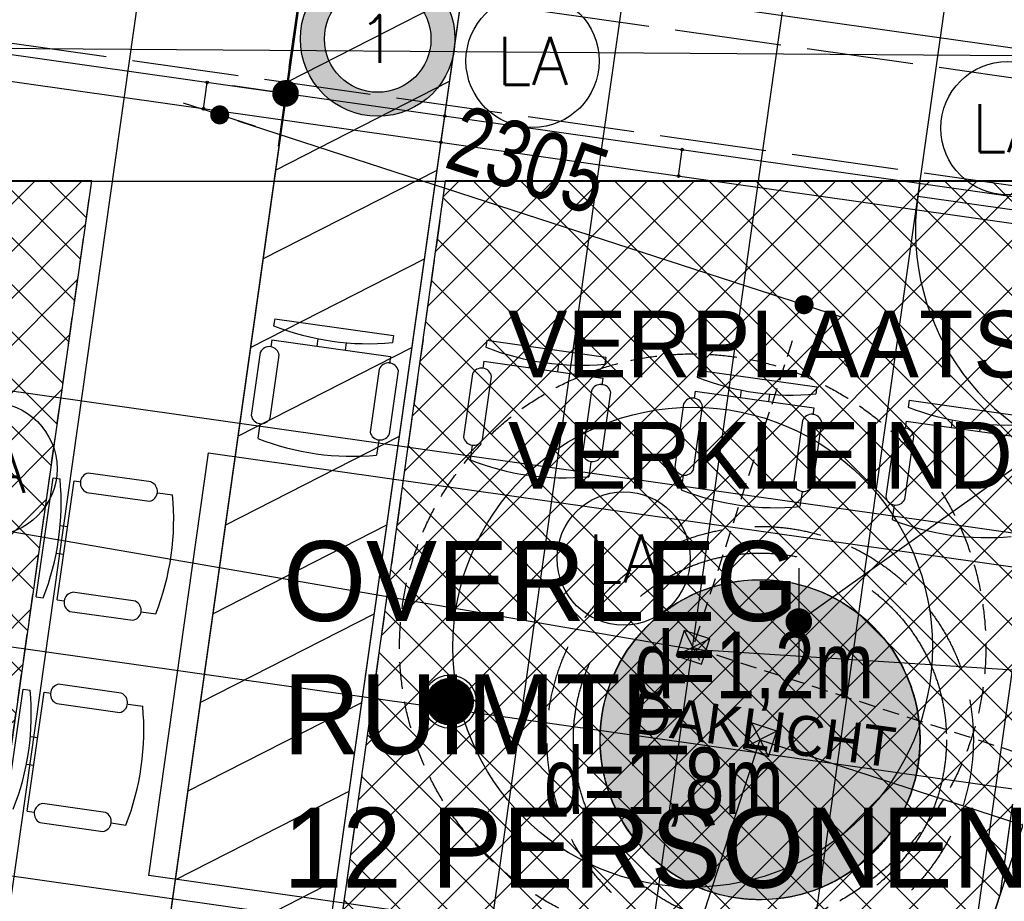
# Model space of a CAD drawing. Header units: millimetres. Extents: x -4107 to 114693, y -37499 to 54671.
# Tile 122 of 156: x 66082 to 69776, y 21569 to 24875. Entities that reach past the tile are written whole.
import ezdxf
from ezdxf.enums import TextEntityAlignment as Align

# ---------------------------------------------------------------- set-up
doc = ezdxf.new("R2010")
doc.units = ezdxf.units.MM
doc.header["$LTSCALE"] = 50
for name, pattern in [('09145_BK6_1_06$0$B0401', [18.75, 12.5, -6.25]), ('B0401', [7.5, 5, -2.5]), ('B0701', [3.75, 2.5, -1.25]), ('XREF_06_Vloergoot installaties$0$E_GOOT5', [10, 8, -2])]:
    doc.linetypes.add(name, pattern=pattern)
for name, color, linetype in [('ABT_ALTERNATIEF FOK_DAKLICHTEN', 4, 'Continuous'), ('ABT_studie daklichten', 1, 'Continuous'), ('ABT_VOORSTEL daklichten', 1, 'Continuous'), ('AL37----_DAKOPENING', 1, 'Continuous'), ('AL79----_INRGEBOUW', 5, 'Continuous'), ('AM$1A---_ALGEMEEN', 2, 'Continuous'), ('AT$1A---_ALGEMEEN', 2, 'Continuous'), ('AT$1F---_ABT_COM', 7, 'Continuous'), ('AV$1A---_ALGEMEEN', 1, 'B0701'), ('AV37----_DAKOPENING', 1, 'Continuous'), ('FOK_ BRANDSLANGHASPELS', 2, 'Continuous'), ('FOK_05---_TEKST_18', 1, 'Continuous'), ('FOK_05---_TEKST_25', 2, 'Continuous'), ('FOK_08---_MAATVOERING', 2, 'Continuous'), ('FOK_22_BINNENWANDEN', 2, 'Continuous'), ('FOK_82_LOS MEUBILAIR', 1, 'Continuous'), ('XREF_06_PLAFOND$0$AA45----_PLAFONDAFW', 1, 'Continuous'), ('XREF_06_PLAFOND$0$AI45----_PLAFONDAFW', 2, 'Continuous'), ('XREF_06_Sprinkler installatie$0$WL524---', 4, 'Continuous'), ('XREF_06_Sprinkler installatie$0$WL6516--', 4, 'Continuous'), ('XREF_06_verlichting$0$EL6311--', 3, 'Continuous'), ('XREF_06_Vloergoot installaties$0$EL6131--_VG', 3, 'Continuous'), ('XREF_06_Vloergoot installaties$0$EL6222--', 3, 'Continuous')]:
    doc.layers.add(name, color=color, linetype=linetype)
doc.layers.add('AL$8A---_ABT-HULP', color=241, linetype='Continuous', plot=False)
doc.styles.add('02_100', font='B-GBP.SHX', dxfattribs={"width": 0.8, "height": 250})
doc.styles.add('09145_BK6_1_06$0$02_100', font='ABTPR.SHX', dxfattribs={"width": 0.8, "height": 250})
doc.styles.add('FOK-DIM', font='romans.shx')
doc.styles.add('XREF_06_Sprinkler installatie$0$Standard', font='txt')
doc.styles.add('XREF_06_verlichting$0$BURO-018', font='simplex.shx', dxfattribs={"height": 180})
doc.styles.add('XREF_06_Vloergoot installaties$0$BURO-018', font='simplex.shx', dxfattribs={"height": 180})
doc.dimstyles.new('02_100', dxfattribs={"dimscale": 71.428571, "dimtxt": 2.5, "dimasz": 1, "dimexe": 2, "dimexo": 0, "dimgap": 1, "dimtad": 1, "dimdec": 0, "dimdsep": 46, "dimtxsty": '02_100', "dimblk": 'abt-dot-m', "dimcen": 1, "dimdle": 1, "dimclre": 256, "dimclrt": 7, "dimadec": 3, "dimazin": 0, "dimtfac": 1, "dimtdec": 4, "dimtix": 1, "dimtmove": 2, "dimatfit": 3, "dimldrblk": 'DOT', "dimfxl": 1, "dimtolj": 1, "dimtzin": 0, "dimarcsym": 0})
doc.dimstyles.new('FOK-100', dxfattribs={"dimscale": 100, "dimtxt": 1.5, "dimasz": 1, "dimexe": 2, "dimexo": 0, "dimgap": 2, "dimtad": 1, "dimdec": 0, "dimzin": 11, "dimdsep": 46, "dimtxsty": 'FOK-DIM', "dimblk1": 'DOT', "dimblk2": 'DOT', "dimsah": 1, "dimcen": 2.5, "dimclrd": 256, "dimclre": 256, "dimclrt": 256, "dimadec": 0, "dimazin": 0, "dimtfac": 1, "dimtdec": 0, "dimtix": 1, "dimtmove": 2, "dimatfit": 3, "dimldrblk": 'DOT', "dimfxl": 2, "dimtolj": 1, "dimtzin": 0, "dimarcsym": 0})
pattern_1 = [(45, (-86127.27, -22813.49), (-88.38835, 88.38835), []), (135, (-86127.27, -22813.49), (-88.38835, -88.38835), [])]

# ---------------------------------------------------------------- blocks, each defined once
blk = doc.blocks.new('XREF_06_Sprinkler installatie$0$SP-KOP02')
at = {"color": 0, "linetype": 'Continuous'}
for p, q in [((-0.875, -0.023), (0.023, 0.875)), ((-0.847, -0.219), (0.219, 0.847)), ((-0.843, 0.233), (-0.233, 0.843)), ((-0.786, -0.383), (0.383, 0.786)), ((-0.702, -0.523), (0.523, 0.702)), ((-0.595, -0.641), (0.641, 0.595)), ((-0.469, -0.739), (0.739, 0.469)), ((-0.32, -0.815), (0.815, 0.32)), ((-0.144, -0.863), (0.863, 0.144)), ((0.072, -0.872), (0.872, -0.072)), ((0.381, -0.788), (0.788, -0.381))]:
    blk.add_line(p, q, dxfattribs=at)
at = {"color": 0, "linetype": 'Continuous', "const_width": 0.875}
blk.add_lwpolyline([(-0.438, 0, 1), (0.438, 0, 1)], format="xyb", close=True, dxfattribs=at)
at = {"color": 0, "linetype": 'Continuous'}
for radius in [1, 0.875]:
    blk.add_circle((0, 0), radius, dxfattribs=at)
at = {"color": 0, "linetype": 'Continuous', "style": 'XREF_06_Sprinkler installatie$0$Standard', "flags": 1}
for tag, p in [('SP_MATCODE', (2, 2)), ('SP_TEMP', (2, -3)), ('SP_DOORL', (2, -5)), ('SP_KFACT', (2, -7)), ('SP_SPRHK', (2, -9)), ('SP_KLEP', (2, -11))]:
    blk.add_attdef(tag, p, '', height=1, dxfattribs=at)
blk = doc.blocks.new('XREF_06_Sprinkler installatie')
at = {"layer": 'XREF_06_Sprinkler installatie$0$WL524---'}
blk.add_line((58785.4, 23552), (70645.1, 21872.6), dxfattribs=at)
at = {"layer": 'XREF_06_Sprinkler installatie$0$WL6516--', "xscale": 99.9999999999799, "yscale": 100, "zscale": 100, "rotation": 7.589429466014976}
blk.add_blockref('XREF_06_Sprinkler installatie$0$SP-KOP02', (67695.8, 22317.4), dxfattribs=at)
blk = doc.blocks.new('XREF_06_Vloergoot installaties$0$E00415')
at = {"linetype": 'Continuous'}
h = blk.add_hatch(color=0, dxfattribs=at)
edge = h.paths.add_edge_path()
edge.add_arc((0, 0), 2.9, 0, 360)
edge = h.paths.add_edge_path(flags=16)
edge.add_arc((0, 0), 2, 0, 360)
at = {"color": 0, "linetype": 'Continuous'}
for radius in [2.9, 2]:
    blk.add_circle((0, 0), radius, dxfattribs=at)
at = {"color": 0, "linetype": 'Continuous', "style": 'XREF_06_Vloergoot installaties$0$BURO-018'}
for tag, p in [('E_GKAST', (0, 8)), ('E_GROEP', (0, 5)), ('E_SGROEP', (4.5, 5))]:
    blk.add_attdef(tag, text='', height=1.8, dxfattribs=at).set_placement(p, align=Align.MIDDLE)
at = {"color": 0, "linetype": 'Continuous', "style": 'XREF_06_Vloergoot installaties$0$BURO-018', "flags": 1}
for tag, p in [('E_VERMCODE', (13, 5)), ('E_MATCODE', (0, 0))]:
    blk.add_attdef(tag, text='', height=1.8, dxfattribs=at).set_placement(p, align=Align.MIDDLE)
blk = doc.blocks.new('XREF_06_Vloergoot installaties')
at = {"layer": 'XREF_06_Vloergoot installaties$0$EL6131--_VG', "linetype": 'XREF_06_Vloergoot installaties$0$E_GOOT5'}
for p, q in [((79333.2, 23303), (55575, 26677.7)), ((79277, 22907), (55430.5, 26294.2))]:
    blk.add_line(p, q, dxfattribs=at)
at = {"layer": 'XREF_06_Vloergoot installaties$0$EL6222--'}
ref = blk.add_blockref('XREF_06_Vloergoot installaties$0$E00415', (67425.1, 24802.7), dxfattribs=dict(at, xscale=99.99999999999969, yscale=100, zscale=100, rotation=352.2551880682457))
ref.add_attrib('E_GROEP', '1', dxfattribs={"layer": '0', "color": 1, "linetype": 'Continuous', "height": 180, "style": 'XREF_06_Vloergoot installaties$0$BURO-018'}).set_placement((67425.1, 24802.7), align=Align.MIDDLE)
blk = doc.blocks.new('XREF_06_PLAFOND')
at = {"layer": 'XREF_06_PLAFOND$0$AA45----_PLAFONDAFW'}
h = blk.add_hatch(dxfattribs=at)
h.set_pattern_fill('ANSI31', color=256, scale=2200, angle=342.02, style=0)
h.set_pattern_definition([(27.02, (0, 0), (-124.9329, 244.9832), [])])
h.paths.add_polyline_path([(66110.5, 17734.2), (66643.3, 17217.2), (69316.5, 36094.7), (68710.5, 36094.7)])
at = {"layer": 'XREF_06_PLAFOND$0$AI45----_PLAFONDAFW'}
h = blk.add_hatch(dxfattribs=at)
h.set_pattern_fill('_USER,_O', color=256, scale=1800, pattern_type=0)
h.set_pattern_definition([(351.94, (60508.5, -17546.5), (252.38, 1782.22), [])])
edge = h.paths.add_edge_path(flags=16)
edge.add_arc((41622.2, 26897.4), 5449.9, 0, 180)
edge.add_arc((41622.2, 26897.4), 5449.9, 180, 360)
h.paths.add_polyline_path([(49833.5, 30277.3), (51633.5, 30277.3), (51633.5, 27677.3), (49833.5, 27677.3)], flags=16)
edge = h.paths.add_edge_path(flags=16)
edge.add_arc((86127.3, 26613.5), 3800, 0, 180)
edge.add_arc((86127.3, 26613.5), 3800, 180, 360)
edge = h.paths.add_edge_path(flags=16)
edge.add_arc((74998.8, -10766.8), 5450, 0, 180)
edge.add_arc((74998.8, -10766.8), 5450, 180, 360)
edge = h.paths.add_edge_path()
edge.add_arc((59888.1, 10791.1), 9323.9, 341.24236, 446.62909)
edge.add_line((60436.4, 20098.9), (31243.3, 21827.8))
edge.add_line((31243.3, 21827.8), (28955.1, 21950.5))
edge.add_line((28955.1, 21950.5), (30807, 36094.7))
edge.add_line((30807, 36094.7), (95373.9, 36094.7))
edge.add_line((95373.9, 36094.7), (86392.8, -27327.7))
edge.add_line((86392.8, -27327.7), (59702.3, -18665.8))
edge.add_line((59702.3, -18665.8), (68716.8, 7792.9))
h = blk.add_hatch(dxfattribs=at)
h.set_pattern_fill('_USER,_O', color=256, scale=600, angle=90, pattern_type=0)
h.set_pattern_definition([(81.94, (95317.84, 35698.9), (-594.073, 84.126), [])])
edge = h.paths.add_edge_path(flags=16)
edge.add_arc((86127.3, 26613.5), 3800, 0, 360)
edge = h.paths.add_edge_path(flags=16)
edge.add_arc((74998.8, -10766.8), 5450, 0, 360)
edge = h.paths.add_edge_path(flags=16)
edge.add_arc((41622.2, 26897.4), 5449.9, 0, 360)
h.paths.add_polyline_path([(49933.5, 30177.3), (51533.5, 30177.3), (51533.5, 27777.3), (49933.5, 27777.3)], flags=16)
edge = h.paths.add_edge_path()
edge.add_arc((59888.1, 10791.1), 9323.9, 341.24236, 446.62909)
edge.add_line((60436.4, 20098.9), (31243.3, 21827.8))
edge.add_line((31243.3, 21827.8), (28955.1, 21950.5))
edge.add_line((28955.1, 21950.5), (30807, 36094.7))
edge.add_line((30807, 36094.7), (95373.9, 36094.7))
edge.add_line((95373.9, 36094.7), (86392.8, -27327.7))
edge.add_line((86392.8, -27327.7), (59702.3, -18665.8))
edge.add_line((59702.3, -18665.8), (68716.8, 7792.9))
at = {"layer": 'XREF_06_PLAFOND$0$AA45----_PLAFONDAFW'}
blk.add_lwpolyline([(66110.5, 17734.2), (66643.3, 17217.2), (69316.5, 36094.7), (68710.5, 36094.7)], close=True, dxfattribs=at)
blk = doc.blocks.new('abt-dot-m')
for p, q in [((-2, 0), (0, 0)), ((0, 0), (2, 0))]:
    blk.add_line(p, q)
at = {"color": 1, "const_width": 0.5}
blk.add_lwpolyline([(-0.25, 0, 1), (0.25, 0, 1)], format="xyb", close=True, dxfattribs=at)
blk = doc.blocks.new('*D24')
at = {"layer": 'AM$1A---_ALGEMEEN', "color": 0, "lineweight": -2}
blk.add_line((62575.6, 22346.6), (63334.1, 24683.7), dxfattribs=at)
at = {"layer": 'Defpoints', "color": 0}
for p in [(62822, 24925), (63356.2, 24751.6), (62019.4, 22452)]:
    blk.add_point(p, dxfattribs=at)
at = {"layer": 'AM$1A---_ALGEMEEN', "color": 0, "lineweight": -2, "xscale": 71.42857142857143, "yscale": 71.42857142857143, "zscale": 71.42857142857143}
for p, rotation in [((63356.2, 24751.6), 72.02000227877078), ((62553.6, 22278.6), 252.0200022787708)]:
    blk.add_blockref('abt-dot-m', p, dxfattribs=dict(at, rotation=rotation))
at = {"layer": 'AM$1A---_ALGEMEEN', "color": 7, "insert": (62768, 23575.8), "char_height": 250, "attachment_point": 5, "rotation": 72.02, "style": '02_100'}
blk.add_mtext('\\A1;2600', dxfattribs=at)
blk = doc.blocks.new('DOT')
at = {"color": 0}
blk.add_line((-2, 0), (2, 0), dxfattribs=at)
at = {"color": 0, "const_width": 0.5}
blk.add_lwpolyline([(-0.25, 0, 1), (0.25, 0, 1)], format="xyb", close=True, dxfattribs=at)
blk = doc.blocks.new('*D31')
at = {"layer": 'AM$1A---_ALGEMEEN', "color": 0, "lineweight": -2}
blk.add_line((63378.2, 24819.5), (65001, 29820), dxfattribs=at)
at = {"layer": 'Defpoints', "color": 0}
for p in [(64488.9, 30061.3), (65023.1, 29888), (62822, 24925)]:
    blk.add_point(p, dxfattribs=at)
at = {"layer": 'AM$1A---_ALGEMEEN', "color": 0, "lineweight": -2, "xscale": 71.42857142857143, "yscale": 71.42857142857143, "zscale": 71.42857142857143}
for p, rotation in [((65023.1, 29888), 72.01999890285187), ((63356.2, 24751.6), 252.0199989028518)]:
    blk.add_blockref('abt-dot-m', p, dxfattribs=dict(at, rotation=rotation))
at = {"layer": 'AM$1A---_ALGEMEEN', "color": 7, "insert": (64002.8, 27380.4), "char_height": 250, "attachment_point": 5, "rotation": 72.02, "style": '02_100'}
blk.add_mtext('\\A1;5400', dxfattribs=at)
blk = doc.blocks.new('*D35')
at = {"layer": 'AM$1A---_ALGEMEEN', "color": 0, "lineweight": -2}
blk.add_line((60332.3, 27153.1), (62389.2, 26485.4), dxfattribs=at)
at = {"layer": 'Defpoints', "color": 0}
for p in [(60079.1, 26604.5), (62457.1, 26463.3), (62271.8, 25892.6)]:
    blk.add_point(p, dxfattribs=at)
at = {"layer": 'AM$1A---_ALGEMEEN', "color": 0, "lineweight": -2, "xscale": 71.42857142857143, "yscale": 71.42857142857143, "zscale": 71.42857142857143}
for p, rotation in [((60264.4, 27175.2), 162.0133033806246), ((62457.1, 26463.3), 342.0133033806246)]:
    blk.add_blockref('abt-dot-m', p, dxfattribs=dict(at, rotation=rotation))
at = {"layer": 'AM$1A---_ALGEMEEN', "color": 7, "insert": (61421.4, 27006.1), "char_height": 250, "attachment_point": 5, "rotation": 342.0133, "style": '02_100'}
blk.add_mtext('\\A1;2305', dxfattribs=at)
blk = doc.blocks.new('A$C012222C6')
at = {"color": 2, "linetype": '09145_BK6_1_06$0$B0401'}
blk.add_circle((10715.1, 25864.3), 700, dxfattribs=at)
at = {"color": 2}
blk.add_circle((10715.1, 25864.3), 600, dxfattribs=at)
at = {"layer": 'Defpoints', "color": 242}
blk.add_lwpolyline([(10652.1, 25832.2), (10747.2, 25801.3), (10778.1, 25896.4), (10683, 25927.3)], close=True, dxfattribs=at)
for points in [[(10683, 25927.3), (10747.2, 25801.3)], [(10778.1, 25896.4), (10652.1, 25832.2)]]:
    blk.add_lwpolyline(points, dxfattribs=at)
at = {"layer": 'Defpoints', "color": 252, "ltscale": 0.5}
for points in [[(10715.1, 25864.3), (9706.5, 22756.4)], [(10715.1, 25864.3), (11995.6, 25448.7)]]:
    blk.add_lwpolyline(points, dxfattribs=at)
at = {"color": 7, "style": '09145_BK6_1_06$0$02_100', "width": 0.8}
blk.add_text('d=1,2m', height=250, dxfattribs=at).set_placement((10243.6, 26019.5))
blk = doc.blocks.new('A$C052E27F2')
at = {"layer": 'ABT_studie daklichten'}
h = blk.add_hatch(dxfattribs=at)
h.set_pattern_fill('ANSI37', color=256, scale=1000, style=0)
h.set_pattern_definition(pattern_1)
h.paths.add_polyline_path([(-19775.4, 1456.2), (-21991.5, 1456.2), (-22413.6, -1514.3), (-20243.2, -1826.8)])
h = blk.add_hatch(dxfattribs=at)
h.set_pattern_fill('ANSI37', color=256, scale=1000, style=0)
h.set_pattern_definition(pattern_1)
h.paths.add_polyline_path([(-15999, 1456.2), (-18448.5, 1456.2), (-18934.2, -1993.5), (-16722.1, -2314.9), (-16365.1, -1215.9)])
for points in [[(-19775.4, 1456.2), (-21991.5, 1456.2), (-22413.6, -1514.3), (-20243.2, -1826.8)], [(-15999, 1456.2), (-18448.5, 1456.2), (-18448.5, 1456.2), (-18934.2, -1993.5), (-16722.1, -2314.9), (-16365.1, -1215.9), (-15999, 1456.2)]]:
    blk.add_lwpolyline(points, close=True, dxfattribs=at)
blk = doc.blocks.new('XREF_06_verlichting$0$1115B3A')
at = {"color": 0, "linetype": 'Continuous'}
blk.add_circle((0, 0), 2.5, dxfattribs=at)
at = {"color": 0, "linetype": 'Continuous', "style": 'XREF_06_verlichting$0$BURO-018'}
for tag, p in [('E_GKAST', (0, 8)), ('E_GROEP', (0, 5)), ('E_SGROEP', (4.5, 5)), ('E_ARMCODE', (0, 0)), ('E_SLET', (4.5, -1))]:
    blk.add_attdef(tag, text='', height=1.8, dxfattribs=at).set_placement(p, align=Align.MIDDLE)
blk = doc.blocks.new('XREF_06_verlichting')
at = {"layer": 'XREF_06_verlichting$0$EL6311--'}
ref = blk.add_blockref('XREF_06_verlichting$0$1115B3A', (68006.4, 24720.7), dxfattribs=dict(at, xscale=100, yscale=100, zscale=100))
ref.add_attrib('E_ARMCODE', 'LA', dxfattribs={"layer": '0', "color": 1, "linetype": 'Continuous', "height": 180, "style": 'XREF_06_verlichting$0$BURO-018'}).set_placement((68006.4, 24720.7), align=Align.MIDDLE)
ref = blk.add_blockref('XREF_06_verlichting$0$1115B3A', (69788.6, 24468.4), dxfattribs=dict(at, xscale=100, yscale=100, zscale=100))
ref.add_attrib('E_ARMCODE', 'LA', dxfattribs={"layer": '0', "color": 1, "linetype": 'Continuous', "height": 180, "style": 'XREF_06_verlichting$0$BURO-018'}).set_placement((69788.6, 24468.4), align=Align.MIDDLE)
ref = blk.add_blockref('XREF_06_verlichting$0$1115B3A', (65971.8, 23190.9), dxfattribs=dict(at, xscale=100, yscale=100, zscale=100))
ref.add_attrib('E_ARMCODE', 'LA', dxfattribs={"layer": '0', "color": 1, "linetype": 'Continuous', "height": 180, "style": 'XREF_06_verlichting$0$BURO-018'}).set_placement((65971.8, 23190.9), align=Align.MIDDLE)
ref = blk.add_blockref('XREF_06_verlichting$0$1115B3A', (68348.1, 22854.4), dxfattribs=dict(at, xscale=100, yscale=100, zscale=100))
ref.add_attrib('E_ARMCODE', 'LA', dxfattribs={"layer": '0', "color": 1, "linetype": 'Continuous', "height": 180, "style": 'XREF_06_verlichting$0$BURO-018'}).set_placement((68348.1, 22854.4), align=Align.MIDDLE)
blk = doc.blocks.new('10 PERS VARGADERTAFEL')
at = {"layer": 'FOK_82_LOS MEUBILAIR'}
for p, q in [((67944.5, 26876.7), (71112.9, 26428)), ((71112.9, 26428), (70888.6, 24843.8)), ((70888.6, 24843.8), (67720.2, 25292.5))]:
    blk.add_line(p, q, dxfattribs=at)
at = {"layer": 'FOK_82_LOS MEUBILAIR', "linetype": 'Continuous'}
for p, q in [((71254.2, 26231.5), (71199.2, 26239.3)), ((71521.6, 26230), (71285.5, 26263.5)), ((71275.4, 26192.2), (71511.5, 26158.7)), ((71569.1, 26187), (71505.9, 25740.9)), ((71569.1, 26187), (71542.8, 26190.7)), ((71647.8, 26175.8), (71584.6, 25729.8)), ((71544.9, 26016.4), (71572.8, 26012.5)), ((71557.4, 25907.6), (71530, 25911.5)), ((71191, 25785.5), (71136.1, 25793.3)), ((71458.5, 25784), (71222.3, 25817.4)), ((71216.5, 25744.9), (71452.6, 25711.5)), ((71505.9, 25740.9), (71479.6, 25744.6)), ((71584.6, 25729.8), (71558.4, 25733.5)), ((71409.5, 25437.9), (71173.3, 25471.4)), ((71142, 25439.4), (71087.1, 25447.2)), ((71163.2, 25400.1), (71399.4, 25366.6)), ((71456.9, 25394.9), (71393.7, 24948.8)), ((71456.9, 25394.9), (71430.6, 25398.6)), ((71535.6, 25383.7), (71472.4, 24937.7)), ((71535.6, 25383.7), (71509.4, 25387.4)), ((71432.7, 25224.3), (71460.7, 25220.4)), ((68315.8, 25039.1), (68323.6, 25094)), ((71445.2, 25115.5), (71417.9, 25119.4)), ((68276.5, 25017.9), (68243, 24781.8)), ((68661.9, 24990.1), (68669.6, 25045)), ((71346.3, 24991.9), (71110.1, 25025.3)), ((68314.3, 24771.7), (68347.7, 25007.8)), ((69107.9, 24926.9), (69115.7, 24981.9)), ((71078.9, 24993.4), (71023.9, 25001.2)), ((68621.3, 24964.6), (68587.9, 24728.5)), ((68660.3, 24722.7), (68693.8, 24958.8)), ((71104.3, 24952.8), (71340.5, 24919.4)), ((71393.7, 24948.8), (71367.5, 24952.5)), ((71472.4, 24937.7), (71446.2, 24941.4)), ((69068.6, 24905.7), (69035.1, 24669.6)), ((69454, 24877.9), (69461.7, 24932.9)), ((69106.4, 24659.5), (69139.8, 24895.6)), ((69900, 24814.8), (69907.8, 24869.7)), ((69413.4, 24852.5), (69380, 24616.3)), ((69452.4, 24610.5), (69485.9, 24846.6)), ((70250.5, 24797.3), (70258.3, 24852.3)), ((69860.6, 24793.6), (69827.2, 24557.4)), ((68271.2, 24724.2), (67825.2, 24787.4)), ((67991.9, 24735.9), (67995.7, 24763.3)), ((69898.5, 24547.3), (69931.9, 24783.5)), ((70210, 24771.9), (70176.5, 24535.7)), ((70249, 24529.9), (70282.5, 24766.1)), ((70696.6, 24734.2), (70704.4, 24789.1)), ((68100.7, 24748.4), (68096.7, 24720.5)), ((68271.2, 24724.2), (68274.9, 24750.5)), ((68260.1, 24645.5), (67814, 24708.7)), ((68617.3, 24675.2), (68621, 24701.5)), ((70657.2, 24713), (70623.8, 24476.8)), ((70695.1, 24466.7), (70728.5, 24702.9)), ((68260.1, 24645.5), (68263.8, 24671.8)), ((69063.3, 24612.1), (68617.3, 24675.2)), ((68783.9, 24623.7), (68787.8, 24651.1)), ((68606.1, 24596.5), (68609.8, 24622.8)), ((68892.8, 24636.2), (68888.8, 24608.3)), ((69063.3, 24612.1), (69067, 24638.3)), ((69052.2, 24533.4), (68606.1, 24596.5)), ((69409.4, 24563.1), (69413.1, 24589.3)), ((69052.2, 24533.4), (69055.9, 24559.6)), ((69855.4, 24499.9), (69409.4, 24563.1)), ((69576, 24511.6), (69579.9, 24538.9)), ((69398.2, 24484.4), (69401.9, 24510.6)), ((69684.9, 24524.1), (69680.9, 24496.1)), ((69855.4, 24499.9), (69859.1, 24526.1)), ((70205.9, 24482.5), (70209.7, 24508.7)), ((69844.3, 24421.2), (69398.2, 24484.4)), ((70652, 24419.3), (70205.9, 24482.5)), ((69844.3, 24421.2), (69848, 24447.4)), ((70194.8, 24403.8), (70198.5, 24430)), ((70372.6, 24431), (70376.5, 24458.3)), ((70481.4, 24443.5), (70477.5, 24415.5)), ((70652, 24419.3), (70655.7, 24445.6)), ((70640.8, 24340.6), (70194.8, 24403.8)), ((70640.8, 24340.6), (70644.6, 24366.8))]:
    blk.add_line(p, q, dxfattribs=at)
for centre, radius, start, end in [((72102.4, 25883.9), 970.6, 158.5203, 185.3597), ((71291.5, 26226.3), 37.7, 99.2256, 244.6544), ((71505.5, 26196), 37.7, 279.2256, 64.6544), ((72524.7, 25824.1), 970.6, 158.5203, 185.3597), ((71231.1, 25780.3), 38.2, 103.2327, 247.5856), ((71443.9, 25748.7), 38.2, 283.2327, 67.5856), ((71179.4, 25434.2), 37.7, 99.2256, 244.6544), ((71990.2, 25091.8), 970.6, 158.5203, 185.3597), ((71393.3, 25403.9), 37.7, 279.2256, 64.6544), ((72412.5, 25032), 970.6, 158.5203, 185.3597), ((67968.2, 24190.9), 970.6, 68.5203, 95.3597), ((68310.5, 25001.8), 37.7, 9.2256, 154.6544), ((68760.3, 24078.7), 970.6, 68.5203, 95.3597), ((71118.9, 24988.2), 38.2, 103.2327, 247.5856), ((68656.6, 24950.1), 38.2, 13.2327, 157.5856), ((71331.7, 24956.6), 38.2, 283.2327, 67.5856), ((69102.6, 24889.6), 37.7, 9.2256, 154.6544), ((69552.4, 23966.6), 970.6, 68.5203, 95.3597), ((69448.7, 24837.9), 38.2, 13.2327, 157.5856), ((70349, 23886), 970.6, 68.5203, 95.3597), ((69894.7, 24777.4), 37.7, 9.2256, 154.6544), ((70245.3, 24757.3), 38.2, 13.2327, 157.5856), ((68280.2, 24787.8), 37.7, 189.2256, 334.6544), ((67908.4, 23768.6), 970.6, 68.5203, 95.3597), ((68625, 24737.2), 38.2, 193.2327, 337.5856), ((70691.3, 24696.8), 37.7, 9.2256, 154.6544), ((69072.3, 24675.6), 37.7, 189.2256, 334.6544), ((68700.5, 23656.4), 970.6, 68.5203, 95.3597), ((69417.1, 24625.1), 38.2, 193.2327, 337.5856), ((69864.4, 24563.5), 37.7, 189.2256, 334.6544), ((70213.7, 24544.5), 38.2, 193.2327, 337.5856), ((69492.6, 23544.3), 970.6, 68.5203, 95.3597), ((70661, 24482.9), 37.7, 189.2256, 334.6544), ((70289.2, 23463.7), 970.6, 68.5203, 95.3597)]:
    blk.add_arc(centre, radius, start, end, dxfattribs=at)
blk = doc.blocks.new('A$C46E716B0')
at = {"layer": 'FOK_22_BINNENWANDEN', "color": 13}
for points in [[(0, 0), (0, 900)], [(0, 0), (900, 0)]]:
    blk.add_lwpolyline(points, dxfattribs=at)
blk.add_arc((0, 0), 900, 0, 90, dxfattribs=at)
blk = doc.blocks.new('A$C094F4788')
at = {"layer": 'Defpoints'}
blk.add_lwpolyline([(5, 19), (104, 5)], dxfattribs=at)
blk.add_point((5, 19), dxfattribs=at)
at = {"layer": 'Defpoints', "color": 5}
for p in [(5, 19), (104, 5)]:
    blk.add_point(p, dxfattribs=at)
at = {"layer": 'FOK_22_BINNENWANDEN', "color": 5}
for centre in [(5, 19), (104, 5)]:
    blk.add_circle(centre, 5, dxfattribs=at)
blk = doc.blocks.new('*D99')
at = {"layer": 'Defpoints', "color": 0}
for p in [(67401.6, 26875.8), (67401.6, 26875.8), (67079.2, 24598.6)]:
    blk.add_point(p, dxfattribs=at)
at = {"layer": 'FOK_08---_MAATVOERING', "lineweight": -2}
for p, q in [((67401.6, 26875.8), (67203.6, 26903.9)), ((67093.2, 24697.6), (67387.6, 26776.8)), ((67079.2, 24598.6), (66881.1, 24626.6))]:
    blk.add_line(p, q, dxfattribs=at)
at = {"layer": 'FOK_08---_MAATVOERING', "lineweight": -2, "xscale": 100, "yscale": 100, "zscale": 100}
for p, rotation in [((67401.6, 26875.8), 81.93999999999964), ((67079.2, 24598.6), 261.9399999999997)]:
    blk.add_blockref('DOT', p, dxfattribs=dict(at, rotation=rotation))
at = {"layer": 'FOK_08---_MAATVOERING', "insert": (66968.1, 25775.8), "char_height": 150, "attachment_point": 5, "rotation": 81.94, "style": 'FOK-DIM'}
blk.add_mtext('\\A1;2300', dxfattribs=at)
blk = doc.blocks.new('A$C4D8164B4')
at = {"layer": 'FOK_ BRANDSLANGHASPELS', "color": 2}
blk.add_circle((20000, 20000), 20000, dxfattribs=at)
blk = doc.blocks.new('A$C125E5D54')
at = {"layer": 'AL$8A---_ABT-HULP'}
blk.add_lwpolyline([(52277.4, 26856.2), (62037.6, 25171.1), (73748, 24417.8)], dxfattribs=at)
at = {"layer": 'AL37----_DAKOPENING'}
blk.add_circle((62039.3, 25179), 900, dxfattribs=at)
at = {"layer": 'AL79----_INRGEBOUW'}
blk.add_lwpolyline([(46829, 26926.8), (75188.6, 26926.8), (70709.4, -4704.3), (66069, -3198.3, 0.045963), (65329.3, -3631.1), (65970.1, -3839.1), (65466.9, -5389.5), (64012.3, -4917.4, 0.097793), (63136.2, -6822.4), (56233.9, -4582.3), (61437.6, 10672.5, 0.49721), (53779.3, 22009.8), (50870.6, 22181.6, 0.048757), (46829, 26926.8)], format="xyb", close=True, dxfattribs=at)
at = {"layer": 'AT$1A---_ALGEMEEN'}
blk.add_lwpolyline([(67830.4, 27121.9), (65032, 27121.9), (62437.5, 25275.1)], dxfattribs=at)
at = {"layer": 'AV$1A---_ALGEMEEN', "color": 252, "ltscale": 0.5}
for points in [[(62413, 26327.4), (62040, 25178.7)], [(62040, 25178.7), (63320.5, 24763.2)]]:
    blk.add_lwpolyline(points, dxfattribs=at)
at = {"layer": 'AV$1A---_ALGEMEEN', "color": 242}
blk.add_lwpolyline([(61977, 25146.6), (62072.2, 25115.7), (62103, 25210.9), (62007.9, 25241.7)], close=True, dxfattribs=at)
for points in [[(62007.9, 25241.7), (62072.2, 25115.7)], [(62103, 25210.9), (61977, 25146.6)]]:
    blk.add_lwpolyline(points, dxfattribs=at)
at = {"layer": 'AV37----_DAKOPENING', "linetype": 'B0701', "ltscale": 0.8}
for points in [[(59784.2, 26926.8), (57568, 26926.8), (57145.9, 23956.3), (59316.4, 23643.8)], [(63560.5, 26926.8), (61111, 26926.8), (61111, 26926.8), (60625.3, 23477.1), (62837.5, 23155.7), (63194.4, 24254.7), (63560.5, 26926.8)]]:
    blk.add_lwpolyline(points, close=True, dxfattribs=at)
at = {"layer": 'AV37----_DAKOPENING', "color": 242, "linetype": 'B0701', "ltscale": 0.8}
blk.add_circle((62039.3, 25179), 1100, dxfattribs=at)
at = {"layer": 'AT$1A---_ALGEMEEN', "xscale": 100, "yscale": 100, "zscale": 100, "rotation": 270.000000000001}
blk.add_blockref('DOT', (62437.5, 25275.1), dxfattribs=at)
at = {"layer": 'AT$1F---_ABT_COM', "color": 7, "style": '02_100', "width": 0.8}
blk.add_text('d=1,8m', height=250, dxfattribs=at).set_placement((61481.2, 24553))
at = {"layer": 'AM$1A---_ALGEMEEN'}
for p1, p2, distance, picture, middle in [((62822, 24925), (64488.9, 30061.3), -561.6, '*D31', (64002.8, 27380.4)), ((60079.1, 26604.5), (62271.8, 25892.6), 600, '*D35', (61421.4, 27006.1)), ((62019.4, 22452), (62822, 24925), -561.6, '*D24', (62768, 23575.8))]:
    dim = blk.add_aligned_dim(p1=p1, p2=p2, distance=distance, dimstyle='02_100', override={"dimse1": 1, "dimse2": 1}, dxfattribs=at)
    dim.commit()
    dim.dimension.update_dxf_attribs({"geometry": picture, "text_midpoint": middle})

msp = doc.modelspace()

# ---------------------------------------------------------------- hatches: boundary and pattern name
at = {"layer": 'ABT_ALTERNATIEF FOK_DAKLICHTEN'}
h = msp.add_hatch(color=253, dxfattribs=at)
edge = h.paths.add_edge_path()
edge.add_arc((68858, 22173.8), 600, 0, 360)

# ---------------------------------------------------------------- linework, layer by layer
at = {"layer": 'ABT_ALTERNATIEF FOK_DAKLICHTEN', "linetype": 'B0401'}
msp.add_circle((68860.3, 22174.9), 800, dxfattribs=at)
at = {"layer": 'ABT_ALTERNATIEF FOK_DAKLICHTEN'}
msp.add_circle((68860.3, 22174.9), 600, dxfattribs=at)
at = {"layer": 'ABT_studie daklichten'}
msp.add_lwpolyline([(60347, 19352.7), (57328.5, 19533), (53005.9, 24861.4), (81734.6, 24655.4), (77446.3, -5902.2), (77446.3, -5902.2, 0.466904), (69780.8, -9197), (62765.9, -6581.4), (67768.7, 8096, 0.515704)], format="xyb", close=True, dxfattribs=at)
at = {"layer": 'FOK_22_BINNENWANDEN'}
msp.add_line((65844.8, 24773.4), (79013.5, 22908.6), dxfattribs=at)
for points in [[(70602.6, 19857.7), (65355, 20600.8), (65929.8, 24660.3), (71177.5, 23917.2)], [(69458.8, 24261.6), (69444.8, 24162.6)]]:
    msp.add_lwpolyline(points, dxfattribs=at)
at = {"layer": 'FOK_82_LOS MEUBILAIR', "linetype": 'B0401', "ltscale": 0.5}
msp.add_circle((68860.3, 22174.9), 600, dxfattribs=at)

# ---------------------------------------------------------------- block references
for name in ['XREF_06_PLAFOND', 'XREF_06_PLAFOND', 'XREF_06_Sprinkler installatie', 'XREF_06_Sprinkler installatie', 'XREF_06_Vloergoot installaties', 'XREF_06_Vloergoot installaties']:
    msp.add_blockref(name, (0, 0))
at = {"layer": 'ABT_studie daklichten'}
msp.add_blockref('A$C052E27F2', (86127.3, 22814.7), dxfattribs=at)
at = {"layer": 'ABT_VOORSTEL daklichten', "color": 2}
msp.add_blockref('A$C125E5D54', (6567.8, -2657.1), dxfattribs=at)
at = {"layer": 'ABT_VOORSTEL daklichten'}
msp.add_blockref('A$C012222C6', (58144.2, -3689.4), dxfattribs=at)
at = {"layer": 'FOK_22_BINNENWANDEN', "color": 5}
for p in [(41313.6, 11409.4), (65187.1, 382.2), (62903.1, -17201.9)]:
    msp.add_blockref('A$C4D8164B4', p, dxfattribs=at)
at = {"layer": 'FOK_22_BINNENWANDEN'}
msp.add_blockref('XREF_06_verlichting', (0, 0), dxfattribs=at)
for name, p, rotation in [('A$C094F4788', (66790.4, 24536.1), 90), ('A$C094F4788', (67681.6, 24410), 90), ('A$C094F4788', (68572.7, 24283.8), 90), ('A$C46E716B0', (70342.9, 24085.9), 171.9319040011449)]:
    msp.add_blockref(name, p, dxfattribs=dict(at, rotation=rotation))
at = {"layer": 'FOK_82_LOS MEUBILAIR', "rotation": 179.9999999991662}
msp.add_blockref('10 PERS VARGADERTAFEL', (137679.3, 48094.3), dxfattribs=at)

# ---------------------------------------------------------------- texts
at = {"layer": 'ABT_ALTERNATIEF FOK_DAKLICHTEN', "insert": (67913.7, 23783.5), "char_height": 250, "width": 57960.996, "attachment_point": 1}
msp.add_mtext('{\\fCentury Gothic|b0|i0|c0|p34;VERPLAATST\\PVERKLEIND}', dxfattribs=at)
at = {"layer": 'FOK_05---_TEKST_18', "insert": (67070, 22920.1), "char_height": 300, "width": 57960.996, "attachment_point": 1}
msp.add_mtext('{\\fCentury Gothic|b0|i0|c0|p34;OVERLEG\\PRUIMTE\\P12 PERSONEN}', dxfattribs=at)
at = {"layer": 'FOK_05---_TEKST_25', "insert": (68392.7, 22350.2), "char_height": 150, "width": 57960.996, "attachment_point": 1, "rotation": 352.3932}
msp.add_mtext('{\\fCentury Gothic|b0|i0|c0|p34;DAKLICHT}', dxfattribs=at)

# ---------------------------------------------------------------- dimensions: what is measured, and where the dimension line sits
at = {"layer": 'FOK_08---_MAATVOERING'}
dim = msp.add_linear_dim(base=(67401.6, 26875.8), p1=(67079.2, 24598.6), p2=(67401.6, 26875.8), angle=261.94, dimstyle='FOK-100', dxfattribs=at)
dim.commit()
dim.dimension.update_dxf_attribs({"geometry": '*D99', "text_midpoint": (66968.1, 25775.8)})

doc.saveas('drawing.dxf')
